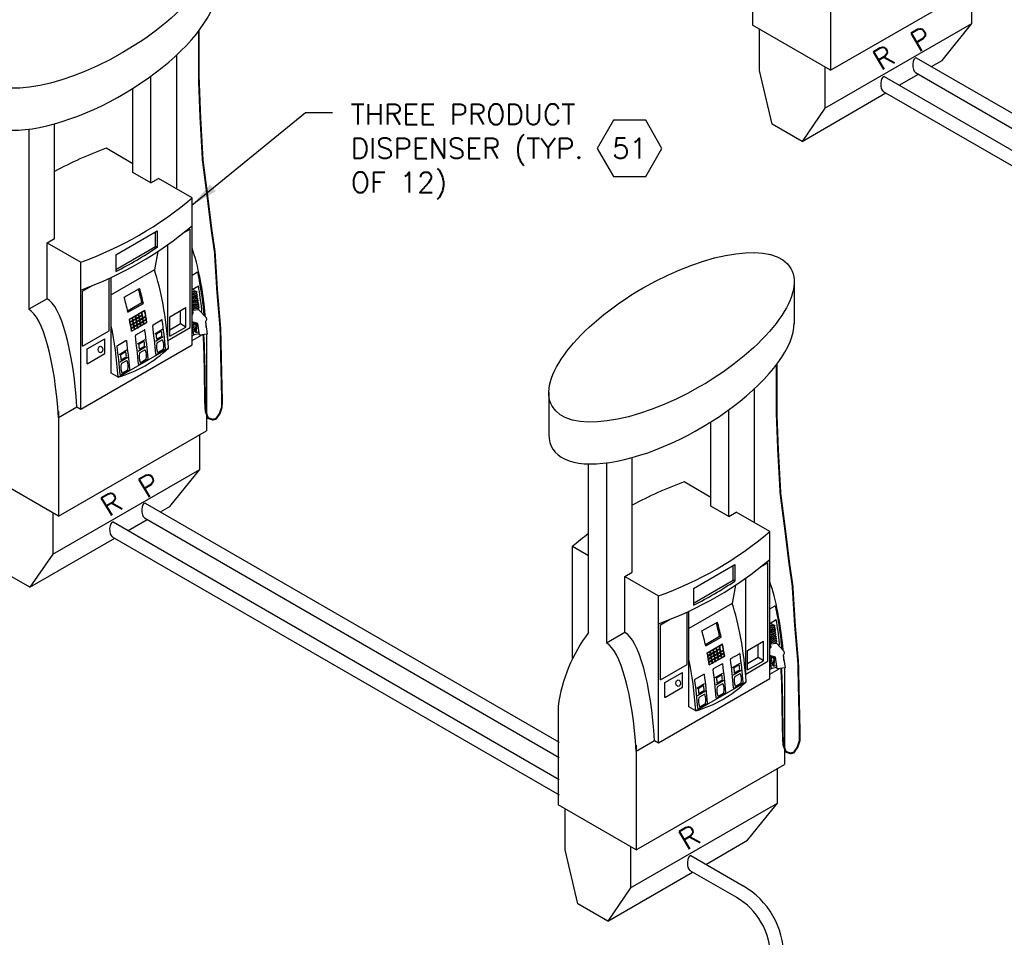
# Model space of a CAD drawing. Extents: x -18027 to -11651, y 1687 to 5059.
# Tile 164 of 170: x -13272 to -12837, y 3440 to 3845. Entities that reach past the tile are written whole.
import ezdxf
from ezdxf.enums import TextEntityAlignment as Align

# ---------------------------------------------------------------- set-up
doc = ezdxf.new("R2010")
doc.units = 0
doc.header["$MEASUREMENT"] = 0
doc.header["$PDSIZE"] = 1
doc.layers.get('0').update_dxf_attribs({"linetype": 'CONTINUOUS'})
for name, color, linetype in [('DISPENSER', 3, 'CONTINUOUS'), ('PIPING-PRODUCT-PREMIUM', 5, 'CONTINUOUS'), ('PIPING-PRODUCT-REGULAR', 4, 'CONTINUOUS'), ('TEXT', 3, 'CONTINUOUS')]:
    doc.layers.add(name, color=color, linetype=linetype)
doc.styles.add('SIMPLEX', font='simplex')
doc.dimstyles.new('DIM96', dxfattribs={"dimscale": 96, "dimtxt": 0.125, "dimasz": 0.125, "dimexe": 0.0625, "dimexo": 0.0625, "dimgap": 0.0625, "dimtad": 1, "dimdec": 4, "dimzin": 3, "dimdsep": 46, "dimlunit": 4, "dimtxsty": 'SIMPLEX', "dimcen": 0, "dimdle": 0.0625, "dimclrd": 3, "dimclre": 3, "dimclrt": 3, "dimadec": 0, "dimazin": 0, "dimtfac": 1, "dimtdec": 4, "dimtmove": 2, "dimatfit": 3, "dimfxl": 1, "dimfrac": 2, "dimtolj": 1, "dimtzin": 0, "dimarcsym": 0})

# ---------------------------------------------------------------- blocks, each defined once
blk = doc.blocks.new('HEX')
at = {"color": 3}
blk.add_lwpolyline([(-0.0577, 0.1), (-0.1155, 0), (-0.0577, -0.1), (0.0577, -0.1), (0.1155, 0), (0.0577, 0.1)], close=True, dxfattribs=at)
at = {"color": 3, "style": 'SIMPLEX'}
blk.add_attdef('D#', text='', height=0.08, dxfattribs=at).set_placement((0, 0), align=Align.MIDDLE)

msp = doc.modelspace()

# ---------------------------------------------------------------- linework, layer by layer
at = {"layer": 'DISPENSER'}
for p, q in [((-12948.16, 3885.95, 0), (-12948.16, 3842.38, 0)), ((-12913.67, 3868.65, 0), (-12913.67, 3822.47, 0)), ((-12913.67, 3822.47, 0), (-12848.31, 3860.2, 0)), ((-12913.67, 3822.47, 0), (-12948.16, 3842.38, 0)), ((-13202.26, 3770.1, 0), (-13202.26, 3829.26, 0)), ((-13213.65, 3772.87, 0), (-13213.65, 3819.91, 0)), ((-13221.59, 3777.46, 0), (-13221.59, 3814.54, 0)), ((-13256.22, 3748.3, 0), (-13256.22, 3798.85, 0)), ((-13267.61, 3796.5, 0), (-13267.61, 3717.03, 0)), ((-13221.59, 3781.26, 0), (-13233.38, 3788.07, 0)), ((-13213.65, 3772.87, 0), (-13221.59, 3777.46, 0)), ((-13213.65, 3772.87, 0), (-13210.36, 3774.78, 0)), ((-13195.49, 3766.19, 0), (-13210.36, 3774.78, 0)), ((-13195.49, 3701.37, 0), (-13195.49, 3766.19, 0)), ((-13259.51, 3746.4, 0), (-13256.22, 3748.3, 0)), ((-13259.51, 3721.7, 0), (-13259.51, 3746.4, 0)), ((-13259.51, 3746.4, 0), (-13244.64, 3737.81, 0)), ((-13210.68, 3742.53, 0), (-13212.15, 3734.43, 0)), ((-13206.16, 3703.31, 0), (-13206.16, 3745.63, 0)), ((-13244.64, 3672.99, 0), (-13244.64, 3737.81, 0)), ((-13212.15, 3734.43, 0), (-13231.18, 3723.44, 0)), ((-13231.18, 3688.86, 0), (-13231.18, 3731.08, 0)), ((-12929.75, 3729.37, 0), (-12929.75, 3710.59, 0)), ((-13259.51, 3721.7, 0), (-13267.61, 3717.03, 0)), ((-13212, 3706.21, 0), (-13208.55, 3708.2, 0)), ((-13219.65, 3701.79, 0), (-13216.2, 3703.78, 0)), ((-13211.64, 3702.99, 0), (-13208.2, 3704.98, 0)), ((-13189.09, 3706.03, 0), (-13189.09, 3663.46, 0)), ((-13244.64, 3672.99, 0), (-13195.49, 3701.37, 0)), ((-13228.15, 3687.11, 0), (-13205.92, 3699.95, 0)), ((-13227.73, 3697.13, 0), (-13224.28, 3699.12, 0)), ((-13219.29, 3698.58, 0), (-13215.85, 3700.57, 0)), ((-13227.37, 3693.92, 0), (-13223.92, 3695.9, 0)), ((-13228.15, 3687.11, 0), (-13231.18, 3688.86, 0)), ((-12947.26, 3622.87, 0), (-12947.26, 3682.04, 0)), ((-13038.06, 3680.3, 0), (-13038.06, 3661.83, 0)), ((-13254.44, 3669.29, 0), (-13246.34, 3673.97, 0)), ((-13246.34, 3673.97, 0), (-13244.64, 3672.99, 0)), ((-12958.65, 3625.65, 0), (-12958.65, 3672.68, 0)), ((-13254.44, 3671.9, 0), (-13254.44, 3625.72, 0)), ((-13254.44, 3625.72, 0), (-13189.09, 3663.46, 0)), ((-12966.59, 3630.23, 0), (-12966.59, 3667.31, 0)), ((-13001.22, 3601.07, 0), (-13001.22, 3651.62, 0)), ((-13020.55, 3574.39, 0), (-13020.55, 3648.83, 0)), ((-13012.61, 3649.27, 0), (-13012.61, 3569.8, 0)), ((-13254.44, 3625.72, 0), (-13288.93, 3645.63, 0)), ((-12966.59, 3634.04, 0), (-12978.38, 3640.84, 0)), ((-12958.65, 3625.65, 0), (-12966.59, 3630.23, 0)), ((-12958.65, 3625.65, 0), (-12955.36, 3627.55, 0)), ((-12940.49, 3618.97, 0), (-12955.36, 3627.55, 0)), ((-12940.49, 3554.14, 0), (-12940.49, 3618.97, 0)), ((-13027.53, 3612.46, 0), (-13020.55, 3608.43, 0)), ((-13027.53, 3562.98, 0), (-13027.53, 3612.46, 0)), ((-13004.51, 3599.17, 0), (-13001.22, 3601.07, 0)), ((-13004.51, 3574.48, 0), (-13004.51, 3599.17, 0)), ((-13004.51, 3599.17, 0), (-12989.64, 3590.59, 0)), ((-12951.16, 3556.08, 0), (-12951.16, 3598.4, 0)), ((-12955.68, 3595.31, 0), (-12957.15, 3587.21, 0)), ((-12989.64, 3525.76, 0), (-12989.64, 3590.59, 0)), ((-12957.15, 3587.21, 0), (-12976.18, 3576.22, 0)), ((-12976.18, 3541.64, 0), (-12976.18, 3583.85, 0)), ((-13004.51, 3574.48, 0), (-13012.61, 3569.8, 0)), ((-12957, 3558.98, 0), (-12953.55, 3560.98, 0)), ((-12964.65, 3554.57, 0), (-12961.2, 3556.56, 0)), ((-12956.64, 3555.77, 0), (-12953.2, 3557.76, 0)), ((-12934.09, 3558.81, 0), (-12934.09, 3516.23, 0)), ((-12989.64, 3525.76, 0), (-12940.49, 3554.14, 0)), ((-12973.15, 3539.89, 0), (-12950.92, 3552.72, 0)), ((-12972.73, 3549.91, 0), (-12969.28, 3551.9, 0)), ((-12964.29, 3551.35, 0), (-12960.85, 3553.34, 0)), ((-12972.37, 3546.69, 0), (-12968.92, 3548.68, 0)), ((-13033.93, 3541.98, 0), (-13033.93, 3498.41, 0)), ((-12973.15, 3539.89, 0), (-12976.18, 3541.64, 0)), ((-12999.44, 3522.07, 0), (-12991.34, 3526.75, 0)), ((-12999.44, 3524.68, 0), (-12999.44, 3478.5, 0)), ((-12991.34, 3526.75, 0), (-12989.64, 3525.76, 0)), ((-12999.44, 3478.5, 0), (-12934.09, 3516.23, 0)), ((-12999.44, 3478.5, 0), (-13033.93, 3498.41, 0))]:
    msp.add_line(p, q, dxfattribs=at)
at = {"layer": 'DISPENSER', "color": 2}
for p, q in [((-12851.35, 3843.15, 0), (-12851.35, 3858.45, 0)), ((-12916.16, 3805.73, 0), (-12851.35, 3843.15, 0)), ((-12864.51, 3826.79, 0), (-12851.35, 3843.15, 0)), ((-12869.1, 3824.14, 0), (-12864.51, 3826.79, 0)), ((-13229.18, 3741.07, 0), (-13210.95, 3751.59, 0)), ((-13210.95, 3751.59, 0), (-13210.95, 3744.37, 0)), ((-13199.53, 3750.61, 0), (-13196.34, 3752.45, 0)), ((-13196.34, 3708.98, 0), (-13196.34, 3752.45, 0)), ((-13229.18, 3741.07, 0), (-13229.18, 3733.75, 0)), ((-13195.49, 3732.07, 0), (-13193.51, 3733.21, 0)), ((-13232.03, 3707.56, 0), (-13232.03, 3730.68, 0)), ((-13243.79, 3725.06, 0), (-13239.75, 3727.39, 0)), ((-13243.79, 3700.77, 0), (-13243.79, 3725.06, 0)), ((-13225.47, 3722.33, 0), (-13218.67, 3726.26, 0)), ((-13195.49, 3725.71, 0), (-13192.67, 3727.33, 0)), ((-13223.79, 3715.73, 0), (-13216.99, 3719.65, 0)), ((-13205.36, 3713.72, 0), (-13198.28, 3717.81, 0)), ((-13198.28, 3709.21, 0), (-13198.28, 3717.81, 0)), ((-13222.23, 3707.33, 0), (-13215.43, 3711.26, 0)), ((-13212.68, 3710.16, 0), (-13208.95, 3712.32, 0)), ((-13205.36, 3705.12, 0), (-13205.36, 3713.72, 0)), ((-13243.79, 3700.77, 0), (-13232.03, 3707.56, 0)), ((-13220.33, 3705.75, 0), (-13216.6, 3707.9, 0)), ((-13206.16, 3703.31, 0), (-13196.34, 3708.98, 0)), ((-13205.36, 3705.12, 0), (-13198.28, 3709.21, 0)), ((-13241.79, 3699.58, 0), (-13234.04, 3704.05, 0)), ((-13234.04, 3697.5, 0), (-13234.04, 3704.05, 0)), ((-13195.49, 3705.29, 0), (-13194.5, 3705.86, 0)), ((-13195.49, 3703.33, 0), (-13191.4, 3705.69, 0)), ((-13241.79, 3693.02, 0), (-13241.79, 3699.58, 0)), ((-13211.24, 3697.12, 0), (-13207.51, 3699.28, 0)), ((-13241.79, 3693.02, 0), (-13234.04, 3697.5, 0)), ((-13218.89, 3692.71, 0), (-13215.16, 3694.86, 0)), ((-13226.96, 3688.05, 0), (-13223.24, 3690.2, 0)), ((-13192.13, 3646.4, 0), (-13192.13, 3661.7, 0)), ((-13256.93, 3608.98, 0), (-13192.13, 3646.4, 0)), ((-13205.29, 3630.04, 0), (-13192.13, 3646.4, 0)), ((-13209.41, 3627.66, 0), (-13205.29, 3630.04, 0)), ((-12974.18, 3593.84, 0), (-12955.95, 3604.37, 0)), ((-12955.95, 3604.37, 0), (-12955.95, 3597.15, 0)), ((-12944.53, 3603.39, 0), (-12941.34, 3605.23, 0)), ((-12941.34, 3561.75, 0), (-12941.34, 3605.23, 0)), ((-12974.18, 3593.84, 0), (-12974.18, 3586.53, 0)), ((-12940.49, 3584.84, 0), (-12938.51, 3585.99, 0)), ((-12977.03, 3560.34, 0), (-12977.03, 3583.46, 0)), ((-12988.79, 3577.83, 0), (-12984.75, 3580.17, 0)), ((-12988.79, 3553.55, 0), (-12988.79, 3577.83, 0)), ((-12970.47, 3575.11, 0), (-12963.67, 3579.03, 0)), ((-12940.49, 3578.48, 0), (-12937.67, 3580.11, 0)), ((-12968.79, 3568.5, 0), (-12961.99, 3572.43, 0)), ((-12950.36, 3566.5, 0), (-12943.28, 3570.59, 0)), ((-12943.28, 3561.99, 0), (-12943.28, 3570.59, 0)), ((-12967.23, 3560.11, 0), (-12960.43, 3564.03, 0)), ((-12957.68, 3562.94, 0), (-12953.95, 3565.09, 0)), ((-12950.36, 3557.9, 0), (-12950.36, 3566.5, 0)), ((-12988.79, 3553.55, 0), (-12977.03, 3560.34, 0)), ((-12965.33, 3558.52, 0), (-12961.6, 3560.67, 0)), ((-12951.16, 3556.08, 0), (-12941.34, 3561.75, 0)), ((-12950.36, 3557.9, 0), (-12943.28, 3561.99, 0)), ((-12986.79, 3552.35, 0), (-12979.04, 3556.83, 0)), ((-12979.04, 3550.28, 0), (-12979.04, 3556.83, 0)), ((-12940.49, 3558.07, 0), (-12939.5, 3558.64, 0)), ((-12940.49, 3556.11, 0), (-12936.4, 3558.47, 0)), ((-12986.79, 3545.8, 0), (-12986.79, 3552.35, 0)), ((-12956.24, 3549.9, 0), (-12952.51, 3552.05, 0)), ((-12986.79, 3545.8, 0), (-12979.04, 3550.28, 0)), ((-12963.89, 3545.48, 0), (-12960.16, 3547.63, 0)), ((-12971.96, 3540.82, 0), (-12968.24, 3542.97, 0)), ((-12937.13, 3499.17, 0), (-12937.13, 3514.48, 0)), ((-13001.93, 3461.76, 0), (-12937.13, 3499.17, 0)), ((-12950.29, 3482.82, 0), (-12937.13, 3499.17, 0))]:
    msp.add_line(p, q, dxfattribs=at)
at = {"layer": 'DISPENSER', "color": 7}
for p, q in [((-13211.63, 3744.76, 0), (-13211.63, 3751.2, 0)), ((-13229.18, 3734.63, 0), (-13211.63, 3744.76, 0)), ((-13210.95, 3744.37, 0), (-13211.63, 3744.76, 0)), ((-13193.35, 3724.7, 0), (-13195.49, 3724.38, 0)), ((-13223.95, 3716.42, 0), (-13217.67, 3720.04, 0)), ((-13216.99, 3719.65, 0), (-13217.67, 3720.04, 0)), ((-13193.75, 3724.09, 0), (-13195.49, 3723.84, 0)), ((-13193.21, 3723.75, 0), (-13195.49, 3723.41, 0)), ((-13193.61, 3723.14, 0), (-13195.49, 3722.87, 0)), ((-13193.07, 3722.8, 0), (-13195.49, 3722.44, 0)), ((-13193.48, 3722.19, 0), (-13195.49, 3721.9, 0)), ((-13192.93, 3721.85, 0), (-13195.49, 3721.47, 0)), ((-13193.34, 3721.24, 0), (-13195.49, 3720.92, 0)), ((-13192.79, 3720.89, 0), (-13195.49, 3720.5, 0)), ((-13192.65, 3719.94, 0), (-13195.49, 3719.53, 0)), ((-13193.2, 3720.29, 0), (-13195.43, 3719.96, 0)), ((-13218.97, 3714.99, 0), (-13217.8, 3715.66, 0)), ((-13217.61, 3715.77, 0), (-13216.44, 3716.44, 0)), ((-13200.64, 3710.58, 0), (-13200.64, 3716.45, 0)), ((-13192.51, 3718.99, 0), (-13195.49, 3718.56, 0)), ((-13192.37, 3718.04, 0), (-13195.49, 3717.59, 0)), ((-13193.06, 3719.34, 0), (-13195.3, 3719.01, 0)), ((-13192.92, 3718.39, 0), (-13195.16, 3718.06, 0)), ((-13223.05, 3712.63, 0), (-13221.88, 3713.3, 0)), ((-13222.83, 3711.52, 0), (-13221.67, 3712.19, 0)), ((-13222.79, 3711.29, 0), (-13220.27, 3712.75, 0)), ((-13221.69, 3713.42, 0), (-13220.52, 3714.09, 0)), ((-13221.47, 3712.3, 0), (-13220.31, 3712.97, 0)), ((-13221.23, 3710.97, 0), (-13220.07, 3711.64, 0)), ((-13221.19, 3710.74, 0), (-13220.03, 3711.41, 0)), ((-13220.33, 3714.2, 0), (-13219.16, 3714.87, 0)), ((-13220.11, 3713.09, 0), (-13218.95, 3713.76, 0)), ((-13220.07, 3712.87, 0), (-13218.91, 3713.54, 0)), ((-13219.87, 3711.75, 0), (-13218.71, 3712.42, 0)), ((-13219.83, 3711.53, 0), (-13218.67, 3712.2, 0)), ((-13218.75, 3713.87, 0), (-13217.59, 3714.54, 0)), ((-13218.71, 3713.65, 0), (-13217.55, 3714.32, 0)), ((-13218.51, 3712.54, 0), (-13217.35, 3713.21, 0)), ((-13218.47, 3712.31, 0), (-13217.31, 3712.99, 0)), ((-13218.28, 3711.2, 0), (-13217.12, 3711.87, 0)), ((-13218.25, 3710.97, 0), (-13217.08, 3711.65, 0)), ((-13217.15, 3713.32, 0), (-13215.99, 3713.99, 0)), ((-13217.11, 3713.1, 0), (-13215.95, 3713.77, 0)), ((-13216.92, 3711.98, 0), (-13215.76, 3712.65, 0)), ((-13216.89, 3711.76, 0), (-13215.72, 3712.43, 0)), ((-13216.7, 3710.64, 0), (-13215.54, 3711.31, 0)), ((-13222.59, 3710.18, 0), (-13221.43, 3710.85, 0)), ((-13222.55, 3709.96, 0), (-13221.39, 3710.63, 0)), ((-13222.36, 3708.84, 0), (-13221.2, 3709.51, 0)), ((-13222.33, 3708.62, 0), (-13221.16, 3709.29, 0)), ((-13222.14, 3707.5, 0), (-13220.98, 3708.17, 0)), ((-13221, 3709.63, 0), (-13219.84, 3710.3, 0)), ((-13220.97, 3709.4, 0), (-13219.8, 3710.07, 0)), ((-13220.78, 3708.29, 0), (-13219.62, 3708.96, 0)), ((-13219.64, 3710.41, 0), (-13218.48, 3711.08, 0)), ((-13219.61, 3710.19, 0), (-13218.44, 3710.86, 0)), ((-13219.42, 3709.07, 0), (-13218.26, 3709.74, 0)), ((-13218.06, 3709.86, 0), (-13216.9, 3710.53, 0)), ((-13200.64, 3710.58, 0), (-13205.36, 3707.86, 0)), ((-13198.28, 3709.21, 0), (-13200.64, 3710.58, 0)), ((-12956.63, 3597.54, 0), (-12956.63, 3603.98, 0)), ((-12974.18, 3587.4, 0), (-12956.63, 3597.54, 0)), ((-12955.95, 3597.15, 0), (-12956.63, 3597.54, 0)), ((-12938.35, 3577.47, 0), (-12940.49, 3577.16, 0)), ((-12938.75, 3576.87, 0), (-12940.49, 3576.61, 0)), ((-12938.21, 3576.52, 0), (-12940.49, 3576.19, 0)), ((-12968.95, 3569.19, 0), (-12962.67, 3572.82, 0)), ((-12961.99, 3572.43, 0), (-12962.67, 3572.82, 0)), ((-12938.61, 3575.92, 0), (-12940.49, 3575.64, 0)), ((-12938.07, 3575.57, 0), (-12940.49, 3575.21, 0)), ((-12938.48, 3574.97, 0), (-12940.49, 3574.67, 0)), ((-12937.93, 3574.62, 0), (-12940.49, 3574.24, 0)), ((-12938.34, 3574.02, 0), (-12940.49, 3573.7, 0)), ((-12937.79, 3573.67, 0), (-12940.49, 3573.27, 0)), ((-12937.65, 3572.72, 0), (-12940.49, 3572.3, 0)), ((-12938.2, 3573.07, 0), (-12940.43, 3572.74, 0)), ((-12963.97, 3567.76, 0), (-12962.8, 3568.43, 0)), ((-12962.61, 3568.55, 0), (-12961.44, 3569.22, 0)), ((-12945.64, 3563.35, 0), (-12945.64, 3569.22, 0)), ((-12937.51, 3571.77, 0), (-12940.49, 3571.33, 0)), ((-12937.37, 3570.82, 0), (-12940.49, 3570.36, 0)), ((-12938.06, 3572.12, 0), (-12940.3, 3571.79, 0)), ((-12937.92, 3571.17, 0), (-12940.16, 3570.84, 0)), ((-12968.05, 3565.41, 0), (-12966.88, 3566.08, 0)), ((-12967.83, 3564.29, 0), (-12966.67, 3564.96, 0)), ((-12967.79, 3564.07, 0), (-12965.27, 3565.53, 0)), ((-12967.59, 3562.96, 0), (-12966.43, 3563.63, 0)), ((-12966.69, 3566.19, 0), (-12965.52, 3566.86, 0)), ((-12966.47, 3565.08, 0), (-12965.31, 3565.75, 0)), ((-12966.23, 3563.74, 0), (-12965.07, 3564.41, 0)), ((-12966.19, 3563.52, 0), (-12965.03, 3564.19, 0)), ((-12965.33, 3566.98, 0), (-12964.16, 3567.65, 0)), ((-12965.11, 3565.86, 0), (-12963.95, 3566.54, 0)), ((-12965.07, 3565.64, 0), (-12963.91, 3566.31, 0)), ((-12964.87, 3564.53, 0), (-12963.71, 3565.2, 0)), ((-12964.83, 3564.3, 0), (-12963.67, 3564.98, 0)), ((-12964.64, 3563.19, 0), (-12963.48, 3563.86, 0)), ((-12964.61, 3562.96, 0), (-12963.44, 3563.64, 0)), ((-12963.75, 3566.65, 0), (-12962.59, 3567.32, 0)), ((-12963.71, 3566.43, 0), (-12962.55, 3567.1, 0)), ((-12963.51, 3565.31, 0), (-12962.35, 3565.98, 0)), ((-12963.47, 3565.09, 0), (-12962.31, 3565.76, 0)), ((-12963.28, 3563.97, 0), (-12962.12, 3564.64, 0)), ((-12963.25, 3563.75, 0), (-12962.08, 3564.42, 0)), ((-12962.15, 3566.1, 0), (-12960.99, 3566.77, 0)), ((-12962.11, 3565.87, 0), (-12960.95, 3566.55, 0)), ((-12961.92, 3564.76, 0), (-12960.76, 3565.43, 0)), ((-12961.89, 3564.53, 0), (-12960.72, 3565.21, 0)), ((-12961.7, 3563.42, 0), (-12960.54, 3564.09, 0)), ((-12967.55, 3562.73, 0), (-12966.39, 3563.41, 0)), ((-12967.36, 3561.62, 0), (-12966.2, 3562.29, 0)), ((-12967.33, 3561.39, 0), (-12966.16, 3562.07, 0)), ((-12967.14, 3560.28, 0), (-12965.98, 3560.95, 0)), ((-12966, 3562.4, 0), (-12964.84, 3563.07, 0)), ((-12965.97, 3562.18, 0), (-12964.8, 3562.85, 0)), ((-12965.78, 3561.06, 0), (-12964.62, 3561.73, 0)), ((-12964.42, 3561.85, 0), (-12963.26, 3562.52, 0)), ((-12963.06, 3562.63, 0), (-12961.9, 3563.3, 0)), ((-12945.64, 3563.35, 0), (-12950.36, 3560.63, 0)), ((-12943.28, 3561.99, 0), (-12945.64, 3563.35, 0))]:
    msp.add_line(p, q, dxfattribs=at)
at = {"layer": 'DISPENSER', "color": 1}
for p, q in [((-13193.89, 3725.04, 0), (-13195.49, 3724.81, 0)), ((-13193.89, 3725.04, 0), (-13195.49, 3724.81, 0)), ((-13194.81, 3726.1, 0), (-13194.64, 3724.93, 0)), ((-13193.89, 3725.04, 0), (-13193.35, 3724.7, 0)), ((-13193.35, 3724.7, 0), (-13193.75, 3724.09, 0)), ((-13195.49, 3720.01, 0), (-13195.43, 3719.96, 0)), ((-13195.43, 3719.96, 0), (-13195.49, 3719.9, 0)), ((-13193.75, 3724.09, 0), (-13193.21, 3723.75, 0)), ((-13193.21, 3723.75, 0), (-13193.61, 3723.14, 0)), ((-13193.61, 3723.14, 0), (-13193.07, 3722.8, 0)), ((-13193.07, 3722.8, 0), (-13193.48, 3722.19, 0)), ((-13193.48, 3722.19, 0), (-13192.93, 3721.85, 0)), ((-13192.93, 3721.85, 0), (-13193.34, 3721.24, 0)), ((-13193.34, 3721.24, 0), (-13192.79, 3720.89, 0)), ((-13192.79, 3720.89, 0), (-13193.2, 3720.29, 0)), ((-13193.2, 3720.29, 0), (-13192.65, 3719.94, 0)), ((-13192.65, 3719.94, 0), (-13193.06, 3719.34, 0)), ((-13195.49, 3719.17, 0), (-13195.3, 3719.01, 0)), ((-13195.3, 3719.01, 0), (-13195.49, 3718.79, 0)), ((-13195.49, 3718.33, 0), (-13195.16, 3718.06, 0)), ((-13195.16, 3718.06, 0), (-13195.49, 3717.68, 0)), ((-13195.49, 3717.5, 0), (-13195.02, 3717.11, 0)), ((-13192.78, 3717.44, 0), (-13195.02, 3717.11, 0)), ((-13195.02, 3717.11, 0), (-13194.95, 3716.64, 0)), ((-13193.06, 3719.34, 0), (-13192.51, 3718.99, 0)), ((-13192.51, 3718.99, 0), (-13192.92, 3718.39, 0)), ((-13192.92, 3718.39, 0), (-13192.37, 3718.04, 0)), ((-13192.37, 3718.04, 0), (-13192.78, 3717.44, 0)), ((-13192.78, 3717.44, 0), (-13192.71, 3716.96, 0)), ((-12938.89, 3577.82, 0), (-12940.49, 3577.58, 0)), ((-12938.89, 3577.82, 0), (-12940.49, 3577.58, 0)), ((-12939.81, 3578.88, 0), (-12939.64, 3577.71, 0)), ((-12938.89, 3577.82, 0), (-12938.35, 3577.47, 0)), ((-12938.35, 3577.47, 0), (-12938.75, 3576.87, 0)), ((-12938.75, 3576.87, 0), (-12938.21, 3576.52, 0)), ((-12938.21, 3576.52, 0), (-12938.61, 3575.92, 0)), ((-12940.49, 3572.78, 0), (-12940.43, 3572.74, 0)), ((-12940.43, 3572.74, 0), (-12940.49, 3572.68, 0)), ((-12938.61, 3575.92, 0), (-12938.07, 3575.57, 0)), ((-12938.07, 3575.57, 0), (-12938.48, 3574.97, 0)), ((-12938.48, 3574.97, 0), (-12937.93, 3574.62, 0)), ((-12937.93, 3574.62, 0), (-12938.34, 3574.02, 0)), ((-12938.34, 3574.02, 0), (-12937.79, 3573.67, 0)), ((-12937.79, 3573.67, 0), (-12938.2, 3573.07, 0)), ((-12938.2, 3573.07, 0), (-12937.65, 3572.72, 0)), ((-12937.65, 3572.72, 0), (-12938.06, 3572.12, 0)), ((-12940.49, 3571.95, 0), (-12940.3, 3571.79, 0)), ((-12940.3, 3571.79, 0), (-12940.49, 3571.56, 0)), ((-12940.49, 3571.11, 0), (-12940.16, 3570.84, 0)), ((-12940.16, 3570.84, 0), (-12940.49, 3570.45, 0)), ((-12940.49, 3570.27, 0), (-12940.02, 3569.89, 0)), ((-12937.78, 3570.22, 0), (-12940.02, 3569.89, 0)), ((-12940.02, 3569.89, 0), (-12939.95, 3569.41, 0)), ((-12938.06, 3572.12, 0), (-12937.51, 3571.77, 0)), ((-12937.51, 3571.77, 0), (-12937.92, 3571.17, 0)), ((-12937.92, 3571.17, 0), (-12937.37, 3570.82, 0)), ((-12937.37, 3570.82, 0), (-12937.78, 3570.22, 0)), ((-12937.78, 3570.22, 0), (-12937.71, 3569.74, 0))]:
    msp.add_line(p, q, dxfattribs=at)
at = {"layer": 'DISPENSER', "const_width": 0.85, "elevation": 0}
for points in [[(-13192.51, 3839.9), (-13192.51, 3818.56), (-13191.87, 3801.92), (-13190.8, 3782.79), (-13188.68, 3766.5), (-13186.9, 3751.98), (-13185.49, 3742.41), (-13184.42, 3725.06), (-13183, 3708.41), (-13182.65, 3692.47), (-13182.3, 3677.6), (-13182.37, 3673.82), (-13183.29, 3671.07), (-13184.93, 3668.72), (-13186.39, 3668.33), (-13188.43, 3669.05), (-13189.54, 3671.96), (-13189.77, 3675.97), (-13189.8, 3680.83), (-13189.93, 3685.06), (-13189.93, 3690.16), (-13190.04, 3693.63), (-13190.14, 3697.21), (-13190.24, 3701.5), (-13190.51, 3705.82)], [(-12937.51, 3692.68), (-12937.51, 3671.34), (-12936.87, 3654.69), (-12935.8, 3635.57), (-12933.68, 3619.27), (-12931.9, 3604.75), (-12930.49, 3595.19), (-12929.42, 3577.83), (-12928, 3561.19), (-12927.65, 3545.25), (-12927.3, 3530.37), (-12927.37, 3526.6), (-12928.29, 3523.84), (-12929.93, 3521.49), (-12931.39, 3521.11), (-12933.43, 3521.82), (-12934.54, 3524.74), (-12934.77, 3528.74), (-12934.8, 3533.61), (-12934.93, 3537.83), (-12934.93, 3542.94), (-12935.04, 3546.41), (-12935.14, 3549.98), (-12935.24, 3554.27), (-12935.51, 3558.6)]]:
    msp.add_lwpolyline(points, dxfattribs=at)
at = {"layer": 'DISPENSER', "color": 2, "elevation": 0}
for points in [[(-12916.16, 3823.91), (-12916.16, 3805.73), (-12926.28, 3791.12), (-12939.44, 3798.72), (-12945.12, 3822.45), (-12945.12, 3840.63)], [(-12883.45, 3815.85), (-12874.95, 3820.76)], [(-12926.28, 3791.12), (-12889.3, 3812.48)], [(-13223.16, 3712.68), (-13216.36, 3716.61)], [(-13256.93, 3627.16), (-13256.93, 3608.98), (-13267.06, 3594.38), (-13280.22, 3601.98), (-13285.9, 3625.7), (-13285.9, 3643.88)], [(-13223.76, 3619.37), (-13215.26, 3624.28)], [(-13267.06, 3594.38), (-13229.61, 3616)], [(-12968.16, 3565.46), (-12961.36, 3569.39)], [(-13001.93, 3479.93), (-13001.93, 3461.76), (-13012.06, 3447.15), (-13025.22, 3454.75), (-13030.9, 3478.48), (-13030.9, 3496.65)], [(-12968.76, 3472.15), (-12950.29, 3482.82)], [(-13012.06, 3447.15), (-12974.61, 3468.77)]]:
    msp.add_lwpolyline(points, dxfattribs=at)
at = {"layer": 'DISPENSER', "color": 7, "elevation": 0}
for points in [[(-13217.59, 3714.54, 0.001855), (-13217.8, 3715.66)], [(-13217.15, 3713.32, 0.004071), (-13217.61, 3715.77, 0.004071)], [(-13215.99, 3713.99), (-13215.99, 3713.99, 0.004293), (-13216.44, 3716.44)], [(-13222.83, 3711.52, 0.001852), (-13223.05, 3712.63)], [(-13222.59, 3710.18, 0.00185), (-13222.79, 3711.29, 0.00185)], [(-13221.67, 3712.19, 0.001855), (-13221.88, 3713.3)], [(-13221.47, 3712.3, 0.001852), (-13221.69, 3713.42)], [(-13221.43, 3710.85, 0.001853), (-13221.63, 3711.97)], [(-13221.23, 3710.97, 0.00185), (-13221.43, 3712.08)], [(-13220.31, 3712.97, 0.001855), (-13220.52, 3714.09)], [(-13220.11, 3713.09, 0.001852), (-13220.33, 3714.2)], [(-13220.07, 3711.64, 0.001853), (-13220.27, 3712.75)], [(-13219.87, 3711.75, 0.00185), (-13220.07, 3712.87)], [(-13219.84, 3710.3, 0.001852), (-13220.03, 3711.41)], [(-13219.64, 3710.41, 0.001849), (-13219.83, 3711.53)], [(-13218.95, 3713.76, 0.001855), (-13219.16, 3714.87)], [(-13218.75, 3713.87, 0.001852), (-13218.97, 3714.99)], [(-13218.71, 3712.42, 0.001853), (-13218.91, 3713.54)], [(-13218.51, 3712.54, 0.00185), (-13218.71, 3713.65)], [(-13218.48, 3711.08, 0.001852), (-13218.67, 3712.2, 0.001852)], [(-13218.28, 3711.2, 0.001849), (-13218.47, 3712.31, 0.001849)], [(-13217.35, 3713.21, 0.001853), (-13217.55, 3714.32)], [(-13217.12, 3711.87, 0.001852), (-13217.31, 3712.99, 0.001852)], [(-13216.92, 3711.98, 0.001849), (-13217.11, 3713.1, 0.001849)], [(-13216.9, 3710.53, 0.001851), (-13217.08, 3711.65, 0.001851)], [(-13216.7, 3710.64, 0.001848), (-13216.89, 3711.76, 0.001848)], [(-13215.76, 3712.65), (-13215.76, 3712.65, 0.001822), (-13215.95, 3713.77)], [(-13215.54, 3711.31), (-13215.54, 3711.31, 0.001749), (-13215.72, 3712.43)], [(-13222.36, 3708.84, 0.001849), (-13222.55, 3709.96, 0.001849)], [(-13222.14, 3707.5, 0.001848), (-13222.33, 3708.62)], [(-13221.2, 3709.51, 0.001852), (-13221.39, 3710.63, 0.001852)], [(-13221, 3709.63, 0.001849), (-13221.19, 3710.74)], [(-13220.98, 3708.17, 0.001851), (-13221.16, 3709.29)], [(-13220.78, 3708.29, 0.001848), (-13220.97, 3709.4)], [(-13219.62, 3708.96, 0.001851), (-13219.8, 3710.07)], [(-13219.42, 3709.07, 0.001848), (-13219.61, 3710.19)], [(-13218.26, 3709.74, 0.001851), (-13218.44, 3710.86)], [(-13218.06, 3709.86, 0.001848), (-13218.25, 3710.97)], [(-12962.59, 3567.32, 0.001855), (-12962.8, 3568.43)], [(-12962.15, 3566.1, 0.004071), (-12962.61, 3568.55, 0.004071)], [(-12960.99, 3566.77), (-12960.99, 3566.77, 0.004293), (-12961.44, 3569.22)], [(-12967.83, 3564.29, 0.001852), (-12968.05, 3565.41)], [(-12967.59, 3562.96, 0.00185), (-12967.79, 3564.07, 0.00185)], [(-12966.67, 3564.96, 0.001855), (-12966.88, 3566.08)], [(-12966.47, 3565.08, 0.001852), (-12966.69, 3566.19)], [(-12966.43, 3563.63, 0.001853), (-12966.63, 3564.74)], [(-12966.23, 3563.74, 0.00185), (-12966.43, 3564.86)], [(-12966, 3562.4, 0.001849), (-12966.19, 3563.52)], [(-12965.31, 3565.75, 0.001855), (-12965.52, 3566.86)], [(-12965.11, 3565.86, 0.001852), (-12965.33, 3566.98)], [(-12965.07, 3564.41, 0.001853), (-12965.27, 3565.53)], [(-12964.87, 3564.53, 0.00185), (-12965.07, 3565.64)], [(-12964.84, 3563.07, 0.001852), (-12965.03, 3564.19)], [(-12964.64, 3563.19, 0.001849), (-12964.83, 3564.3)], [(-12963.95, 3566.54, 0.001855), (-12964.16, 3567.65)], [(-12963.75, 3566.65, 0.001852), (-12963.97, 3567.76)], [(-12963.71, 3565.2, 0.001853), (-12963.91, 3566.31)], [(-12963.51, 3565.31, 0.00185), (-12963.71, 3566.43)], [(-12963.48, 3563.86, 0.001852), (-12963.67, 3564.98, 0.001852)], [(-12963.28, 3563.97, 0.001849), (-12963.47, 3565.09, 0.001849)], [(-12963.26, 3562.52, 0.001851), (-12963.44, 3563.64)], [(-12963.06, 3562.63, 0.001848), (-12963.25, 3563.75)], [(-12962.35, 3565.98, 0.001853), (-12962.55, 3567.1)], [(-12962.12, 3564.64, 0.001852), (-12962.31, 3565.76, 0.001852)], [(-12961.92, 3564.76, 0.001849), (-12962.11, 3565.87, 0.001849)], [(-12961.9, 3563.3, 0.001851), (-12962.08, 3564.42, 0.001851)], [(-12961.7, 3563.42, 0.001848), (-12961.89, 3564.53, 0.001848)], [(-12960.76, 3565.43), (-12960.76, 3565.43, 0.001822), (-12960.95, 3566.55)], [(-12960.54, 3564.09), (-12960.54, 3564.09, 0.001749), (-12960.72, 3565.21)], [(-12967.36, 3561.62, 0.001849), (-12967.55, 3562.73, 0.001849)], [(-12967.14, 3560.28, 0.001848), (-12967.33, 3561.39)], [(-12966.2, 3562.29, 0.001852), (-12966.39, 3563.41, 0.001852)], [(-12965.98, 3560.95, 0.001851), (-12966.16, 3562.07)], [(-12965.78, 3561.06, 0.001848), (-12965.97, 3562.18)], [(-12964.62, 3561.73, 0.001851), (-12964.8, 3562.85)], [(-12964.42, 3561.85, 0.001848), (-12964.61, 3562.96)]]:
    msp.add_lwpolyline(points, format="xyb", dxfattribs=at)
at = {"layer": 'DISPENSER', "elevation": 0}
for points in [[(-13195.49, 3714.6), (-13194.96, 3715.27), (-13195.15, 3716.61), (-13192.6, 3716.98), (-13189.33, 3713.39), (-13189.18, 3712.38), (-13189.58, 3711.52), (-13188.78, 3706.08), (-13192.24, 3705.57), (-13193, 3710.77), (-13195.49, 3711.46)], [(-13192.33, 3706.18), (-13194.72, 3705.83), (-13195.49, 3711.06)], [(-12940.49, 3567.37), (-12939.96, 3568.04), (-12940.15, 3569.38), (-12937.6, 3569.76), (-12934.33, 3566.16), (-12934.18, 3565.16), (-12934.58, 3564.3), (-12933.78, 3558.85), (-12937.24, 3558.35), (-12938, 3563.55), (-12940.49, 3564.24)], [(-12937.33, 3558.96), (-12939.72, 3558.61), (-12940.49, 3563.83)]]:
    msp.add_lwpolyline(points, dxfattribs=at)
for points in [[(-13192.46, 3707.1), (-13193.47, 3706.78, -0.46232), (-13194.29, 3707.3), (-13194.88, 3711.3)], [(-13194.81, 3710.85), (-13193.93, 3710.3, -0.226401), (-13193.8, 3709.76), (-13194.26, 3707.17)], [(-13194.58, 3711.21), (-13193.65, 3710.63, -0.243692), (-13193.39, 3709.68), (-13193.89, 3706.8)], [(-12937.46, 3559.88), (-12938.47, 3559.56, -0.46232), (-12939.29, 3560.07), (-12939.88, 3564.07)], [(-12939.81, 3563.63), (-12938.93, 3563.07, -0.226401), (-12938.8, 3562.54), (-12939.26, 3559.95)], [(-12939.58, 3563.99), (-12938.65, 3563.4, -0.243692), (-12938.39, 3562.46), (-12938.89, 3559.57)]]:
    msp.add_lwpolyline(points, format="xyb", dxfattribs=at)
at = {"layer": 'DISPENSER', "color": 1, "elevation": 0}
for points in [[(-13211.38, 3705.68, -0.001985), (-13211.21, 3704.11), (-13211.21, 3704.11, 0.543613), (-13210.89, 3703.94), (-13209, 3705.04, 0.297132), (-13208.79, 3705.45), (-13208.79, 3705.45, 0.002001), (-13208.96, 3707.02, 0.539267), (-13209.28, 3707.18), (-13211.17, 3706.09, 0.297833)], [(-13219.03, 3701.26, -0.001985), (-13218.86, 3699.69), (-13218.86, 3699.69, 0.543613), (-13218.54, 3699.53), (-13216.65, 3700.62, 0.297132), (-13216.44, 3701.03), (-13216.44, 3701.03, 0.002001), (-13216.61, 3702.61, 0.539267), (-13216.93, 3702.77), (-13218.82, 3701.68, 0.297833)], [(-13227.1, 3696.6, -0.001985), (-13226.93, 3695.03), (-13226.93, 3695.03, 0.543613), (-13226.62, 3694.86), (-13224.72, 3695.96, 0.297132), (-13224.51, 3696.37), (-13224.51, 3696.37, 0.002001), (-13224.69, 3697.94, 0.539267), (-13225.01, 3698.1), (-13226.89, 3697.01, 0.297833)], [(-12956.38, 3558.45, -0.001985), (-12956.21, 3556.88), (-12956.21, 3556.88, 0.543613), (-12955.89, 3556.72), (-12954, 3557.81, 0.297132), (-12953.79, 3558.23), (-12953.79, 3558.23, 0.002001), (-12953.96, 3559.8, 0.539267), (-12954.28, 3559.96), (-12956.17, 3558.87, 0.297833)], [(-12964.03, 3554.04, -0.001985), (-12963.86, 3552.46), (-12963.86, 3552.46, 0.543613), (-12963.54, 3552.3), (-12961.65, 3553.4, 0.297132), (-12961.44, 3553.81), (-12961.44, 3553.81, 0.002001), (-12961.61, 3555.38, 0.539267), (-12961.93, 3555.54), (-12963.82, 3554.45, 0.297833)], [(-12972.1, 3549.38, -0.001985), (-12971.93, 3547.8), (-12971.93, 3547.8, 0.543613), (-12971.62, 3547.64), (-12969.72, 3548.73, 0.297132), (-12969.51, 3549.15), (-12969.51, 3549.15, 0.002001), (-12969.69, 3550.72, 0.539267), (-12970.01, 3550.88), (-12971.89, 3549.79, 0.297833)]]:
    msp.add_lwpolyline(points, format="xyb", close=True, dxfattribs=at)
at = {"layer": 'DISPENSER', "color": 2, "elevation": 0}
for points in [[(-13228.62, 3700.66, -0.305739), (-13228.41, 3701.08), (-13224.68, 3703.24, -0.531751), (-13224.36, 3703.08)], [(-13210.77, 3698.14, 0.441442), (-13210.47, 3698.05), (-13208.36, 3699.26, 0.191447), (-13208.16, 3699.51, 0.189181), (-13208.48, 3703.34, 0.433762), (-13208.78, 3703.43), (-13210.87, 3702.22, 0.195171), (-13211.06, 3701.97, 0.178806), (-13210.77, 3698.14)], [(-13218.42, 3693.72, 0.441442), (-13218.12, 3693.63), (-13216.01, 3694.85, 0.191447), (-13215.81, 3695.09, 0.189181), (-13216.13, 3698.92, 0.433762), (-13216.43, 3699.01), (-13218.52, 3697.81, 0.195171), (-13218.71, 3697.55, 0.178806), (-13218.42, 3693.72)], [(-13226.49, 3689.06, 0.441442), (-13226.19, 3688.97), (-13224.08, 3690.18, 0.191447), (-13223.89, 3690.43, 0.189181), (-13224.21, 3694.26, 0.433762), (-13224.51, 3694.35), (-13226.59, 3693.14, 0.195171), (-13226.79, 3692.89, 0.178806), (-13226.49, 3689.06)], [(-12973.62, 3553.43, -0.305739), (-12973.41, 3553.86), (-12969.68, 3556.01, -0.531751), (-12969.36, 3555.86)], [(-12955.77, 3550.92, 0.441442), (-12955.47, 3550.82), (-12953.36, 3552.04, 0.191447), (-12953.16, 3552.29, 0.189181), (-12953.48, 3556.11, 0.433762), (-12953.78, 3556.2), (-12955.87, 3555, 0.195171), (-12956.06, 3554.75, 0.178806), (-12955.77, 3550.92)], [(-12963.42, 3546.5, 0.441442), (-12963.12, 3546.4), (-12961.01, 3547.62, 0.191447), (-12960.81, 3547.87, 0.189181), (-12961.13, 3551.7, 0.433762), (-12961.43, 3551.79), (-12963.52, 3550.58, 0.195171), (-12963.71, 3550.33, 0.178806), (-12963.42, 3546.5)], [(-12971.49, 3541.84, 0.441442), (-12971.19, 3541.74), (-12969.08, 3542.96, 0.191447), (-12968.89, 3543.21, 0.189181), (-12969.21, 3547.03, 0.433762), (-12969.5, 3547.12), (-12971.59, 3545.92, 0.195171), (-12971.79, 3545.67, 0.178806), (-12971.49, 3541.84)]]:
    msp.add_lwpolyline(points, format="xyb", dxfattribs=at)
at = {"layer": 'DISPENSER'}
for centre, radius, start, end in [((-13179.84, 3638.58, 0), 158.78, 109.7038, 118.7516), ((-13298.18, 3887.29, 0), 158.78, 289.7038, 310.2962), ((-13298.18, 3875.03, 0), 158.78, 289.7038, 310.2962), ((-13242.4, 3737.46, 0), 52.32, 285.799, 314.201), ((-12924.84, 3491.36, 0), 158.78, 109.7038, 118.7516), ((-12924.84, 3491.36, 0), 158.78, 127.0696, 130.2962), ((-13043.18, 3740.07, 0), 158.78, 289.7038, 310.2962), ((-13043.18, 3727.8, 0), 158.78, 289.7038, 310.2962), ((-12964.65, 3532.34, 0), 69.95, 143.0509, 172.0774), ((-12987.4, 3590.23, 0), 52.32, 285.799, 314.201)]:
    msp.add_arc(centre, radius, start, end, dxfattribs=at)
at = {"layer": 'DISPENSER', "color": 2}
for centre, radius, start, end in [((-13299.8, 3875.97, 0), 158.78, 296.4081, 304.0252), ((-13193.3, 3732.84, 0), 0.425, 12.0587, 120), ((-13192.91, 3716.81, 0), 1.7, 324.0662, 6.3253), ((-13208.85, 3712.13, 0), 0.212, 7.9925, 120), ((-13216.5, 3707.71, 0), 0.212, 7.9925, 120), ((-13212.47, 3709.79, 0), 0.425, 120, 188.0017), ((-13220.12, 3705.38, 0), 0.425, 120, 188.0017), ((-13207.72, 3699.64, 0), 0.425, 300, 4.3611), ((-13215.37, 3695.23, 0), 0.425, 300, 4.3611), ((-13211.34, 3697.31, 0), 0.212, 184.3797, 300), ((-13223.45, 3690.56, 0), 0.425, 300, 4.3611), ((-13218.99, 3692.89, 0), 0.212, 184.3797, 300), ((-13227.07, 3688.23, 0), 0.212, 184.3797, 300), ((-13044.8, 3728.74, 0), 158.78, 296.4081, 304.0252), ((-12938.3, 3585.62, 0), 0.425, 12.0587, 120), ((-12937.91, 3569.59, 0), 1.7, 324.0662, 6.3253), ((-12953.85, 3564.91, 0), 0.212, 7.9925, 120), ((-12961.5, 3560.49, 0), 0.212, 7.9925, 120), ((-12957.47, 3562.57, 0), 0.425, 120, 188.0017), ((-12965.12, 3558.15, 0), 0.425, 120, 188.0017), ((-12952.72, 3552.42, 0), 0.425, 300, 4.3611), ((-12960.37, 3548, 0), 0.425, 300, 4.3611), ((-12956.34, 3550.08, 0), 0.212, 184.3797, 300), ((-12968.45, 3543.34, 0), 0.425, 300, 4.3611), ((-12963.99, 3545.67, 0), 0.212, 184.3797, 300), ((-12972.07, 3541.01, 0), 0.212, 184.3797, 300)]:
    msp.add_arc(centre, radius, start, end, dxfattribs=at)
at = {"layer": 'DISPENSER'}
for centre in [(-13238.9, 3851.91, 0), (-12983.9, 3704.68, 0)]:
    msp.add_ellipse(centre, major_axis=(-52.68, -30.41), ratio=0.413103, dxfattribs=at)
for centre, major_axis, ratio, start_param, end_param in [((-13238.9, 3833.44, 0), (-52.68, -30.41), 0.413103, 6.043584, 9.196117), ((-13202.3, 3699.9, 0), (-1.79, 55.31), 0.244624, 4.956517, 5.628974), ((-13218.96, 3690.28, 0), (-1.79, 55.31), 0.244624, 4.880239, 5.628974), ((-13259.56, 3666.84, 0), (-1.79, 55.31), 0.244624, 4.833761, 6.148341), ((-13267.66, 3662.16, 0), (-1.79, 55.31), 0.244624, 4.833761, 6.148341), ((-13202.3, 3699.9, 0), (-1.79, 55.31), 0.244624, 4.871248, 4.921949), ((-13202.3, 3699.9, 0), (-1.79, 55.31), 0.244624, 4.871248, 4.921949), ((-13241.19, 3677.44, 0), (-1.79, 55.31), 0.244624, 4.880239, 5.328056), ((-12983.9, 3686.21, 0), (-52.68, -30.41), 0.413103, 6.043584, 9.196117), ((-12947.3, 3552.67, 0), (-1.79, 55.31), 0.244624, 4.956517, 5.628974), ((-12963.96, 3543.05, 0), (-1.79, 55.31), 0.244624, 4.880239, 5.628974), ((-13004.56, 3519.61, 0), (-1.79, 55.31), 0.244624, 4.833761, 6.148341), ((-13012.66, 3514.94, 0), (-1.79, 55.31), 0.244624, 4.833761, 6.148341), ((-12947.3, 3552.67, 0), (-1.79, 55.31), 0.244624, 4.871248, 4.921949), ((-12947.3, 3552.67, 0), (-1.79, 55.31), 0.244624, 4.871248, 4.921949), ((-12986.19, 3530.22, 0), (-1.79, 55.31), 0.244624, 4.880239, 5.328056)]:
    msp.add_ellipse(centre, major_axis=major_axis, ratio=ratio, start_param=start_param, end_param=end_param, dxfattribs=at)
at = {"layer": 'DISPENSER', "color": 7}
for centre in [(-13227.35, 3686.21, 0), (-12972.35, 3538.99, 0)]:
    msp.add_ellipse(centre, major_axis=(-1.79, 55.31), ratio=0.244624, start_param=5.362633, end_param=5.506849, dxfattribs=at)
at = {"layer": 'DISPENSER', "color": 2}
for centre, start_param, end_param in [((-13226.68, 3685.82, 0), 5.362633, 5.524395), ((-13233.48, 3681.9, 0), 5.362633, 5.524395), ((-13226.68, 3685.82, 0), 5.182346, 5.294844), ((-13233.48, 3681.9, 0), 5.182346, 5.294844), ((-13220.3, 3689.5, 0), 4.889465, 5.126567), ((-13227.95, 3685.09, 0), 4.889465, 5.126567), ((-13224.55, 3687.05, 0), 4.890753, 5.127124), ((-13236.03, 3680.42, 0), 4.889465, 5.126567), ((-13232.2, 3682.63, 0), 4.890753, 5.127124), ((-13240.28, 3677.97, 0), 4.890753, 5.127124), ((-12971.68, 3538.6, 0), 5.362633, 5.524395), ((-12978.48, 3534.67, 0), 5.362633, 5.524395), ((-12971.68, 3538.6, 0), 5.182346, 5.294844), ((-12978.48, 3534.67, 0), 5.182346, 5.294844), ((-12965.3, 3542.28, 0), 4.889465, 5.126567), ((-12972.95, 3537.86, 0), 4.889465, 5.126567), ((-12969.55, 3539.82, 0), 4.890753, 5.127124), ((-12981.03, 3533.2, 0), 4.889465, 5.126567), ((-12977.2, 3535.41, 0), 4.890753, 5.127124), ((-12985.28, 3530.75, 0), 4.890753, 5.127124)]:
    msp.add_ellipse(centre, major_axis=(-1.79, 55.31), ratio=0.244624, start_param=start_param, end_param=end_param, dxfattribs=at)
at = {"layer": 'DISPENSER', "color": 1}
for centre in [(-13235.94, 3699.29, 0), (-12980.94, 3552.07, 0)]:
    msp.add_ellipse(centre, major_axis=(0, 1.42), ratio=0.698745, dxfattribs=at)
at = {"layer": 'DISPENSER', "color": 2}
for points in [[(-13190.08, 3714.21, 0), (-13190.09, 3714.31, 0), (-13190.1, 3714.41, 0), (-13190.59, 3719.42, 0), (-13191.23, 3724.16, 0), (-13192.29, 3730.04, 0), (-13192.58, 3731.51, 0), (-13192.88, 3732.93, 0)], [(-12935.08, 3566.99, 0), (-12935.09, 3567.09, 0), (-12935.1, 3567.18, 0), (-12935.59, 3572.2, 0), (-12936.23, 3576.93, 0), (-12937.29, 3582.81, 0), (-12937.58, 3584.29, 0), (-12937.88, 3585.71, 0)]]:
    msp.add_open_spline(points, degree=3, knots=[4.9670864, 4.9670864, 4.9670864, 4.9670864, 4.9724958, 4.9724958, 5.2499643, 5.2499643, 5.346627, 5.346627, 5.346627, 5.346627], dxfattribs=at)
for points in [[(-13191.23, 3717, 0), (-13191.62, 3720.59, 0), (-13192.11, 3724.06, 0), (-13192.67, 3727.33, 0)], [(-12936.23, 3569.78, 0), (-12936.62, 3573.37, 0), (-12937.11, 3576.84, 0), (-12937.67, 3580.11, 0)]]:
    msp.add_open_spline(points, degree=3, dxfattribs=at)
at = {"layer": 'DISPENSER'}
for p in [(-13220.87, 3708.12, 0), (-13219.51, 3708.9, 0), (-13218.15, 3709.69, 0), (-13216.79, 3710.47, 0), (-12965.87, 3560.89, 0), (-12964.51, 3561.68, 0), (-12963.15, 3562.46, 0), (-12961.79, 3563.25, 0)]:
    msp.add_point(p, dxfattribs=at)
at = {"layer": 'PIPING-PRODUCT-PREMIUM'}
for p, q in [((-12890.08, 3819.68, 0), (-12693.16, 3705.99, 0)), ((-12890.46, 3813.15, 0), (-12693.16, 3699.24, 0)), ((-13230.39, 3623.2, 0), (-13033.47, 3509.51, 0)), ((-13230.77, 3616.67, 0), (-13033.47, 3502.76, 0)), ((-12975.39, 3475.98, 0), (-12952.34, 3462.67, 0)), ((-12975.77, 3469.44, 0), (-12955.26, 3457.6, 0))]:
    msp.add_line(p, q, dxfattribs=at)
for radius in [36, 30.12]:
    msp.add_arc((-12970.34, 3431.49, 0), radius, 300, 60, dxfattribs=at)
for centre in [(-12890.08, 3816.36, 0), (-13230.39, 3619.88, 0), (-12975.39, 3472.66, 0)]:
    msp.add_ellipse(centre, major_axis=(0, 3.32), ratio=0.45242, start_param=0, end_param=2.887656, dxfattribs=at)
at = {"layer": 'PIPING-PRODUCT-REGULAR'}
for p, q in [((-12875.88, 3828.05, 0), (-12693.16, 3722.56, 0)), ((-12876.26, 3821.52, 0), (-12693.16, 3715.8, 0)), ((-13216.19, 3631.57, 0), (-13033.47, 3526.08, 0)), ((-13216.57, 3625.04, 0), (-13033.47, 3519.32, 0))]:
    msp.add_line(p, q, dxfattribs=at)
for centre in [(-12875.88, 3824.73, 0), (-13216.19, 3628.25, 0)]:
    msp.add_ellipse(centre, major_axis=(0, 3.32), ratio=0.45242, start_param=0, end_param=2.887656, dxfattribs=at)

# ---------------------------------------------------------------- block references
at = {"layer": 'TEXT'}
ref = msp.add_blockref('HEX', (-13002.4, 3788.05), dxfattribs=dict(at, xscale=123.759022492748, yscale=123.759022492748, zscale=123.759022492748))
ref.add_attrib('D#', '51', dxfattribs={"layer": '0', "height": 9, "style": 'SIMPLEX'}).set_placement((-13002.4, 3788.05), align=Align.MIDDLE)

# ---------------------------------------------------------------- texts
at = {"layer": 'DISPENSER', "style": 'SIMPLEX'}
for s, p in [('P', (-12874.86, 3830.28, 0)), ('R', (-12891.49, 3822.14, 0)), ('P', (-13215.64, 3633.54, 0)), ('R', (-13232.27, 3625.39, 0)), ('R', (-12977.27, 3478.17, 0))]:
    msp.add_text(s, height=9, rotation=30.8698, dxfattribs=at).set_placement(p)
at = {"layer": 'TEXT', "insert": (-13125.46, 3807.51), "char_height": 9, "width": 111.824, "attachment_point": 1, "style": 'SIMPLEX'}
msp.add_mtext('\\pt153;THREE PRODUCT DISPENSER (TYP. OF 12)', dxfattribs=at)

# ---------------------------------------------------------------- leaders
at = {"layer": 'TEXT'}
msp.add_leader([(-13195.54, 3763.01), (-13145.5, 3803.89), (-13133.46, 3803.89)], dimstyle='DIM96', override={"dimgap": 0.0625, "dimtad": 0}, dxfattribs=at)

doc.saveas('drawing.dxf')
